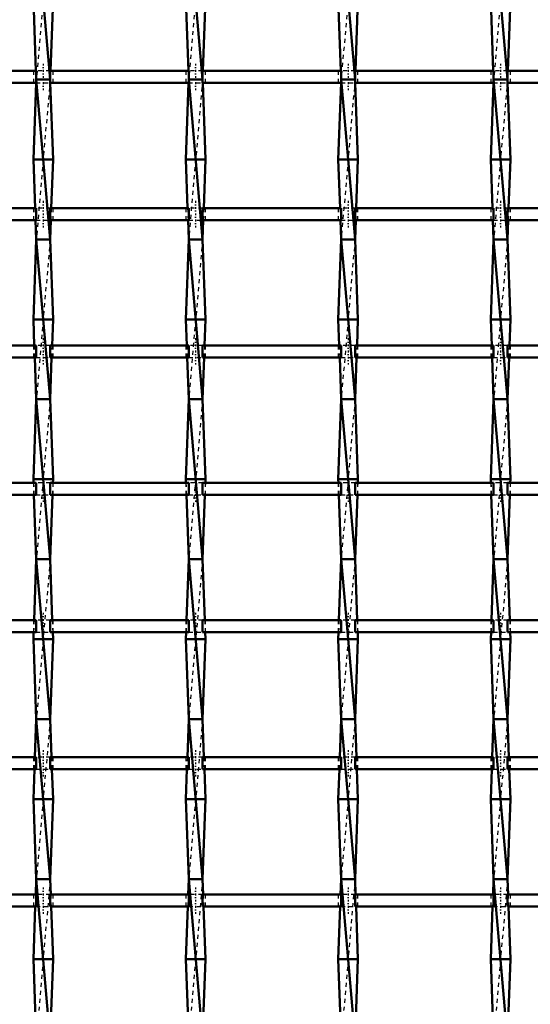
# Model space of a CAD drawing. Header units: millimetres. Extents: x -596 to 532, y -500 to 878.
# Tile 11 of 13: x -120 to 7, y 146 to 392. Entities that reach past the tile are written whole.
import ezdxf

# ---------------------------------------------------------------- set-up
doc = ezdxf.new("R2010")
doc.units = ezdxf.units.MM
doc.linetypes.add('Center', pattern=[1.5, 0.45, -0.5, 0.05, -0.5])
doc.linetypes.add('Dashed', pattern=[2, 1, -1])
for name, color, linetype, lineweight in [('AM_0', 7, 'Continuous', 50), ('AM_7', 7, 'Center', 25), ('AM_9', 6, 'Dashed', 25)]:
    doc.layers.add(name, color=color, linetype=linetype, lineweight=lineweight)

# ---------------------------------------------------------------- blocks, each defined once
blk = doc.blocks.new('6_iyns7gvjw73vxzj1i5nn2jorg________0_in_LSSP3303438311500100035010_4')
at = {"layer": 'AM_0'}
for p, q in [((-116.03, 417), (-112.57, 377)), ((-116.75, 397), (-116.11, 379.13)), ((-111.85, 397), (-112.49, 379.13)), ((-116.03, 377), (-112.57, 337)), ((-112.57, 377), (-116.03, 377)), ((-116.06, 376.13), (-116.75, 357)), ((-112.54, 376.13), (-111.85, 357)), ((-111.85, 357), (-116.75, 357)), ((-116.75, 357), (-116.31, 344.8)), ((-111.85, 357), (-112.29, 344.8)), ((-116.2, 341.8), (-116.03, 337)), ((-112.4, 341.8), (-112.57, 337)), ((-116.03, 337), (-116.75, 317)), ((-112.57, 337), (-116.03, 337)), ((-116.03, 337), (-112.57, 297)), ((-112.57, 337), (-111.85, 317)), ((-116.75, 317), (-116.52, 310.47)), ((-111.85, 317), (-116.75, 317)), ((-111.85, 317), (-112.08, 310.47)), ((-116.41, 307.47), (-116.03, 297)), ((-112.19, 307.47), (-112.57, 297)), ((-116.03, 297), (-116.75, 277)), ((-112.57, 297), (-116.03, 297)), ((-116.03, 297), (-112.57, 257)), ((-112.57, 297), (-111.85, 277)), ((-116.75, 277), (-116.72, 276.14)), ((-111.85, 277), (-116.75, 277)), ((-111.85, 277), (-111.88, 276.14)), ((-116.61, 273.14), (-116.03, 257)), ((-111.99, 273.14), (-112.57, 257)), ((-116.03, 257), (-116.58, 241.81)), ((-116.03, 257), (-112.57, 217)), ((-112.57, 257), (-116.03, 257)), ((-112.57, 257), (-112.02, 241.81)), ((-116.69, 238.81), (-116.75, 237)), ((-111.85, 237), (-116.75, 237)), ((-116.75, 237), (-116.03, 217)), ((-111.85, 237), (-112.57, 217)), ((-111.91, 238.81), (-111.85, 237)), ((-116.03, 217), (-116.37, 207.48)), ((-112.57, 217), (-116.03, 217)), ((-116.03, 217), (-112.57, 177)), ((-112.57, 217), (-112.23, 207.48)), ((-116.48, 204.48), (-116.75, 197)), ((-112.12, 204.48), (-111.85, 197)), ((-111.85, 197), (-116.75, 197)), ((-116.75, 197), (-116.03, 177)), ((-111.85, 197), (-112.57, 177)), ((-116.03, 177), (-116.17, 173.15)), ((-116.03, 177), (-112.57, 137)), ((-112.57, 177), (-116.03, 177)), ((-112.57, 177), (-112.43, 173.15)), ((-116.28, 170.15), (-116.75, 157)), ((-112.32, 170.15), (-111.85, 157)), ((-111.85, 157), (-116.75, 157)), ((-116.75, 157), (-116.1, 138.82)), ((-111.85, 157), (-112.5, 138.82))]:
    blk.add_line(p, q, dxfattribs=at)
at = {"layer": 'AM_9'}
for p, q in [((-112.57, 417), (-116.03, 377)), ((-116.11, 379.13), (-116.03, 377)), ((-116.03, 377), (-116.06, 376.13)), ((-112.57, 377), (-116.03, 337)), ((-112.49, 379.13), (-112.57, 377)), ((-112.57, 377), (-112.54, 376.13)), ((-116.31, 344.8), (-116.2, 341.8)), ((-112.29, 344.8), (-112.4, 341.8)), ((-112.57, 337), (-116.03, 297)), ((-116.52, 310.47), (-116.41, 307.47)), ((-112.08, 310.47), (-112.19, 307.47)), ((-112.57, 297), (-116.03, 257)), ((-116.72, 276.14), (-116.61, 273.14)), ((-111.88, 276.14), (-111.99, 273.14)), ((-112.57, 257), (-116.03, 217)), ((-116.58, 241.81), (-116.69, 238.81)), ((-112.02, 241.81), (-111.91, 238.81)), ((-112.57, 217), (-116.03, 177)), ((-116.37, 207.48), (-116.48, 204.48)), ((-112.23, 207.48), (-112.12, 204.48)), ((-112.57, 177), (-116.03, 137)), ((-116.17, 173.15), (-116.28, 170.15)), ((-112.43, 173.15), (-112.32, 170.15))]:
    blk.add_line(p, q, dxfattribs=at)
blk = doc.blocks.new('7_mzc53219c88w133j5kdzzw0uk________0_in_LSSP3303438311500100035010_4')
at = {"layer": 'AM_0'}
for p, q in [((-77.93, 417), (-74.47, 377)), ((-78.65, 397), (-78.01, 379.13)), ((-73.75, 397), (-74.39, 379.13)), ((-77.93, 377), (-74.47, 337)), ((-74.47, 377), (-77.93, 377)), ((-77.96, 376.13), (-78.65, 357)), ((-74.44, 376.13), (-73.75, 357)), ((-78.65, 357), (-78.21, 344.8)), ((-73.75, 357), (-78.65, 357)), ((-73.75, 357), (-74.19, 344.8)), ((-78.1, 341.8), (-77.93, 337)), ((-74.3, 341.8), (-74.47, 337)), ((-77.93, 337), (-78.65, 317)), ((-77.93, 337), (-74.47, 297)), ((-74.47, 337), (-77.93, 337)), ((-74.47, 337), (-73.75, 317)), ((-73.75, 317), (-78.65, 317)), ((-78.65, 317), (-78.42, 310.47)), ((-73.75, 317), (-73.98, 310.47)), ((-78.31, 307.47), (-77.93, 297)), ((-74.09, 307.47), (-74.47, 297)), ((-77.93, 297), (-78.65, 277)), ((-77.93, 297), (-74.47, 257)), ((-74.47, 297), (-77.93, 297)), ((-74.47, 297), (-73.75, 277)), ((-78.65, 277), (-78.62, 276.14)), ((-73.75, 277), (-78.65, 277)), ((-73.75, 277), (-73.78, 276.14)), ((-78.51, 273.14), (-77.93, 257)), ((-73.89, 273.14), (-74.47, 257)), ((-77.93, 257), (-78.48, 241.81)), ((-74.47, 257), (-77.93, 257)), ((-77.93, 257), (-74.47, 217)), ((-74.47, 257), (-73.92, 241.81)), ((-78.59, 238.81), (-78.65, 237)), ((-73.75, 237), (-78.65, 237)), ((-78.65, 237), (-77.93, 217)), ((-73.75, 237), (-74.47, 217)), ((-73.81, 238.81), (-73.75, 237)), ((-77.93, 217), (-78.27, 207.48)), ((-77.93, 217), (-74.47, 177)), ((-74.47, 217), (-77.93, 217)), ((-74.47, 217), (-74.13, 207.48)), ((-78.38, 204.48), (-78.65, 197)), ((-74.02, 204.48), (-73.75, 197)), ((-73.75, 197), (-78.65, 197)), ((-78.65, 197), (-77.93, 177)), ((-73.75, 197), (-74.47, 177)), ((-77.93, 177), (-78.07, 173.15)), ((-77.93, 177), (-74.47, 137)), ((-74.47, 177), (-77.93, 177)), ((-74.47, 177), (-74.33, 173.15)), ((-78.18, 170.15), (-78.65, 157)), ((-74.22, 170.15), (-73.75, 157)), ((-73.75, 157), (-78.65, 157)), ((-78.65, 157), (-78, 138.82)), ((-73.75, 157), (-74.4, 138.82))]:
    blk.add_line(p, q, dxfattribs=at)
at = {"layer": 'AM_9'}
for p, q in [((-74.47, 417), (-77.93, 377)), ((-78.01, 379.13), (-77.93, 377)), ((-77.93, 377), (-77.96, 376.13)), ((-74.47, 377), (-77.93, 337)), ((-74.39, 379.13), (-74.47, 377)), ((-74.47, 377), (-74.44, 376.13)), ((-78.21, 344.8), (-78.1, 341.8)), ((-74.19, 344.8), (-74.3, 341.8)), ((-74.47, 337), (-77.93, 297)), ((-78.42, 310.47), (-78.31, 307.47)), ((-73.98, 310.47), (-74.09, 307.47)), ((-74.47, 297), (-77.93, 257)), ((-78.62, 276.14), (-78.51, 273.14)), ((-73.78, 276.14), (-73.89, 273.14)), ((-74.47, 257), (-77.93, 217)), ((-78.48, 241.81), (-78.59, 238.81)), ((-73.92, 241.81), (-73.81, 238.81)), ((-74.47, 217), (-77.93, 177)), ((-78.27, 207.48), (-78.38, 204.48)), ((-74.13, 207.48), (-74.02, 204.48)), ((-74.47, 177), (-77.93, 137)), ((-78.07, 173.15), (-78.18, 170.15)), ((-74.33, 173.15), (-74.22, 170.15))]:
    blk.add_line(p, q, dxfattribs=at)
blk = doc.blocks.new('8_vidrcl0ym3gvcqzkxwjl94twf________0_in_LSSP3303438311500100035010_4')
at = {"layer": 'AM_0'}
for p, q in [((-39.83, 417), (-36.37, 377)), ((-40.55, 397), (-39.91, 379.13)), ((-35.65, 397), (-36.29, 379.13)), ((-36.37, 377), (-39.83, 377)), ((-39.83, 377), (-36.37, 337)), ((-39.86, 376.13), (-40.55, 357)), ((-36.34, 376.13), (-35.65, 357)), ((-35.65, 357), (-40.55, 357)), ((-40.55, 357), (-40.11, 344.8)), ((-35.65, 357), (-36.09, 344.8)), ((-40, 341.8), (-39.83, 337)), ((-36.2, 341.8), (-36.37, 337)), ((-39.83, 337), (-40.55, 317)), ((-39.83, 337), (-36.37, 297)), ((-36.37, 337), (-39.83, 337)), ((-36.37, 337), (-35.65, 317)), ((-40.55, 317), (-40.32, 310.47)), ((-35.65, 317), (-40.55, 317)), ((-35.65, 317), (-35.88, 310.47)), ((-40.21, 307.47), (-39.83, 297)), ((-35.99, 307.47), (-36.37, 297)), ((-39.83, 297), (-40.55, 277)), ((-36.37, 297), (-39.83, 297)), ((-39.83, 297), (-36.37, 257)), ((-36.37, 297), (-35.65, 277)), ((-35.65, 277), (-40.55, 277)), ((-40.55, 277), (-40.52, 276.14)), ((-35.65, 277), (-35.68, 276.14)), ((-40.41, 273.14), (-39.83, 257)), ((-35.79, 273.14), (-36.37, 257)), ((-39.83, 257), (-40.38, 241.81)), ((-39.83, 257), (-36.37, 217)), ((-36.37, 257), (-39.83, 257)), ((-36.37, 257), (-35.82, 241.81)), ((-40.49, 238.81), (-40.55, 237)), ((-40.55, 237), (-39.83, 217)), ((-35.65, 237), (-40.55, 237)), ((-35.65, 237), (-36.37, 217)), ((-35.71, 238.81), (-35.65, 237)), ((-39.83, 217), (-40.17, 207.48)), ((-39.83, 217), (-36.37, 177)), ((-36.37, 217), (-39.83, 217)), ((-36.37, 217), (-36.03, 207.48)), ((-40.28, 204.48), (-40.55, 197)), ((-35.92, 204.48), (-35.65, 197)), ((-35.65, 197), (-40.55, 197)), ((-40.55, 197), (-39.83, 177)), ((-35.65, 197), (-36.37, 177)), ((-39.83, 177), (-39.97, 173.15)), ((-39.83, 177), (-36.37, 137)), ((-36.37, 177), (-39.83, 177)), ((-36.37, 177), (-36.23, 173.15)), ((-40.08, 170.15), (-40.55, 157)), ((-36.12, 170.15), (-35.65, 157)), ((-35.65, 157), (-40.55, 157)), ((-40.55, 157), (-39.9, 138.82)), ((-35.65, 157), (-36.3, 138.82))]:
    blk.add_line(p, q, dxfattribs=at)
at = {"layer": 'AM_9'}
for p, q in [((-36.37, 417), (-39.83, 377)), ((-39.91, 379.13), (-39.83, 377)), ((-39.83, 377), (-39.86, 376.13)), ((-36.37, 377), (-39.83, 337)), ((-36.29, 379.13), (-36.37, 377)), ((-36.37, 377), (-36.34, 376.13)), ((-40.11, 344.8), (-40, 341.8)), ((-36.09, 344.8), (-36.2, 341.8)), ((-36.37, 337), (-39.83, 297)), ((-40.32, 310.47), (-40.21, 307.47)), ((-35.88, 310.47), (-35.99, 307.47)), ((-36.37, 297), (-39.83, 257)), ((-40.52, 276.14), (-40.41, 273.14)), ((-35.68, 276.14), (-35.79, 273.14)), ((-36.37, 257), (-39.83, 217)), ((-40.38, 241.81), (-40.49, 238.81)), ((-35.82, 241.81), (-35.71, 238.81)), ((-36.37, 217), (-39.83, 177)), ((-40.17, 207.48), (-40.28, 204.48)), ((-36.03, 207.48), (-35.92, 204.48)), ((-36.37, 177), (-39.83, 137)), ((-39.97, 173.15), (-40.08, 170.15)), ((-36.23, 173.15), (-36.12, 170.15))]:
    blk.add_line(p, q, dxfattribs=at)
blk = doc.blocks.new('9_wff57erckuzy7581xlf9p3rzl________0_in_LSSP3303438311500100035010_4')
at = {"layer": 'AM_0'}
for p, q in [((-1.73, 417), (1.73, 377)), ((-2.45, 397), (-1.81, 379.13)), ((2.45, 397), (1.81, 379.13)), ((1.73, 377), (-1.73, 377)), ((-1.73, 377), (1.73, 337)), ((-1.76, 376.13), (-2.45, 357)), ((1.76, 376.13), (2.45, 357)), ((2.45, 357), (-2.45, 357)), ((-2.45, 357), (-2.01, 344.8)), ((2.45, 357), (2.01, 344.8)), ((-1.9, 341.8), (-1.73, 337)), ((1.9, 341.8), (1.73, 337)), ((-1.73, 337), (-2.45, 317)), ((-1.73, 337), (1.73, 297)), ((1.73, 337), (-1.73, 337)), ((1.73, 337), (2.45, 317)), ((-2.45, 317), (-2.22, 310.47)), ((2.45, 317), (-2.45, 317)), ((2.45, 317), (2.22, 310.47)), ((-2.11, 307.47), (-1.73, 297)), ((2.11, 307.47), (1.73, 297)), ((-1.73, 297), (-2.45, 277)), ((1.73, 297), (-1.73, 297)), ((-1.73, 297), (1.73, 257)), ((1.73, 297), (2.45, 277)), ((-2.45, 277), (-2.42, 276.14)), ((2.45, 277), (-2.45, 277)), ((2.45, 277), (2.42, 276.14)), ((-2.31, 273.14), (-1.73, 257)), ((2.31, 273.14), (1.73, 257)), ((-1.73, 257), (-2.28, 241.81)), ((1.73, 257), (-1.73, 257)), ((-1.73, 257), (1.73, 217)), ((1.73, 257), (2.28, 241.81)), ((-2.39, 238.81), (-2.45, 237)), ((2.45, 237), (-2.45, 237)), ((-2.45, 237), (-1.73, 217)), ((2.45, 237), (1.73, 217)), ((2.39, 238.81), (2.45, 237)), ((-1.73, 217), (-2.07, 207.48)), ((-1.73, 217), (1.73, 177)), ((1.73, 217), (-1.73, 217)), ((1.73, 217), (2.07, 207.48)), ((-2.18, 204.48), (-2.45, 197)), ((2.18, 204.48), (2.45, 197)), ((-2.45, 197), (-1.73, 177)), ((2.45, 197), (-2.45, 197)), ((2.45, 197), (1.73, 177)), ((-1.73, 177), (-1.87, 173.15)), ((1.73, 177), (-1.73, 177)), ((-1.73, 177), (1.73, 137)), ((1.73, 177), (1.87, 173.15)), ((-1.98, 170.15), (-2.45, 157)), ((1.98, 170.15), (2.45, 157)), ((2.45, 157), (-2.45, 157)), ((-2.45, 157), (-1.8, 138.82)), ((2.45, 157), (1.8, 138.82))]:
    blk.add_line(p, q, dxfattribs=at)
at = {"layer": 'AM_9'}
for p, q in [((1.73, 417), (-1.73, 377)), ((-1.81, 379.13), (-1.73, 377)), ((-1.73, 377), (-1.76, 376.13)), ((1.73, 377), (-1.73, 337)), ((1.81, 379.13), (1.73, 377)), ((1.73, 377), (1.76, 376.13)), ((-2.01, 344.8), (-1.9, 341.8)), ((2.01, 344.8), (1.9, 341.8)), ((1.73, 337), (-1.73, 297)), ((-2.22, 310.47), (-2.11, 307.47)), ((2.22, 310.47), (2.11, 307.47)), ((1.73, 297), (-1.73, 257)), ((-2.42, 276.14), (-2.31, 273.14)), ((2.42, 276.14), (2.31, 273.14)), ((1.73, 257), (-1.73, 217)), ((-2.28, 241.81), (-2.39, 238.81)), ((2.28, 241.81), (2.39, 238.81)), ((1.73, 217), (-1.73, 177)), ((-2.07, 207.48), (-2.18, 204.48)), ((2.07, 207.48), (2.18, 204.48)), ((1.73, 177), (-1.73, 137)), ((-1.87, 173.15), (-1.98, 170.15)), ((1.87, 173.15), (1.98, 170.15))]:
    blk.add_line(p, q, dxfattribs=at)
blk = doc.blocks.new('36_9zg58ymz2to7g02es1j7u27to________0_in_LSSP3303438311500100035010_4')
at = {"layer": 'AM_0'}
for p, q in [((-116.03, 173.15), (-150.67, 173.15)), ((-116.03, 173.15), (-116.03, 170.15)), ((-112.57, 170.15), (-112.57, 173.15)), ((-77.93, 173.15), (-112.57, 173.15)), ((-77.93, 173.15), (-77.93, 170.15)), ((-74.47, 170.15), (-74.47, 173.15)), ((-39.83, 173.15), (-74.47, 173.15)), ((-39.83, 173.15), (-39.83, 170.15)), ((-1.73, 173.15), (-36.37, 173.15)), ((-36.37, 170.15), (-36.37, 173.15)), ((-1.73, 173.15), (-1.73, 170.15)), ((36.37, 173.15), (1.73, 173.15)), ((1.73, 170.15), (1.73, 173.15)), ((-116.03, 170.15), (-150.67, 170.15)), ((-77.93, 170.15), (-112.57, 170.15)), ((-39.83, 170.15), (-74.47, 170.15)), ((-1.73, 170.15), (-36.37, 170.15)), ((36.37, 170.15), (1.73, 170.15))]:
    blk.add_line(p, q, dxfattribs=at)
at = {"layer": 'AM_7'}
for p, q in [((-114.3, 174.95), (-114.3, 168.35)), ((-76.2, 174.95), (-76.2, 168.35)), ((-38.1, 174.95), (-38.1, 168.35)), ((0, 174.95), (0, 168.35))]:
    blk.add_line(p, q, dxfattribs=at)
at = {"layer": 'AM_9'}
for p, q in [((-116.75, 173.15), (-116.75, 170.15)), ((-112.57, 173.15), (-116.03, 173.15)), ((-111.85, 170.15), (-111.85, 173.15)), ((-78.65, 173.15), (-78.65, 170.15)), ((-74.47, 173.15), (-77.93, 173.15)), ((-73.75, 170.15), (-73.75, 173.15)), ((-40.55, 173.15), (-40.55, 170.15)), ((-36.37, 173.15), (-39.83, 173.15)), ((-35.65, 170.15), (-35.65, 173.15)), ((-2.45, 173.15), (-2.45, 170.15)), ((1.73, 173.15), (-1.73, 173.15)), ((2.45, 170.15), (2.45, 173.15)), ((-116.03, 170.15), (-112.57, 170.15)), ((-77.93, 170.15), (-74.47, 170.15)), ((-39.83, 170.15), (-36.37, 170.15)), ((-1.73, 170.15), (1.73, 170.15))]:
    blk.add_line(p, q, dxfattribs=at)
blk = doc.blocks.new('37_p4izqk6y545ufd0fjt07ucjcj________0_in_LSSP3303438311500100035010_4')
at = {"layer": 'AM_0'}
for p, q in [((-116.03, 207.48), (-150.67, 207.48)), ((-116.03, 207.48), (-116.03, 204.48)), ((-112.57, 204.48), (-112.57, 207.48)), ((-77.93, 207.48), (-112.57, 207.48)), ((-77.93, 207.48), (-77.93, 204.48)), ((-74.47, 204.48), (-74.47, 207.48)), ((-39.83, 207.48), (-74.47, 207.48)), ((-39.83, 207.48), (-39.83, 204.48)), ((-1.73, 207.48), (-36.37, 207.48)), ((-36.37, 204.48), (-36.37, 207.48)), ((-1.73, 207.48), (-1.73, 204.48)), ((36.37, 207.48), (1.73, 207.48)), ((1.73, 204.48), (1.73, 207.48)), ((-116.03, 204.48), (-150.67, 204.48)), ((-77.93, 204.48), (-112.57, 204.48)), ((-39.83, 204.48), (-74.47, 204.48)), ((-1.73, 204.48), (-36.37, 204.48)), ((36.37, 204.48), (1.73, 204.48))]:
    blk.add_line(p, q, dxfattribs=at)
at = {"layer": 'AM_7'}
for p, q in [((-114.3, 209.28), (-114.3, 202.68)), ((-76.2, 209.28), (-76.2, 202.68)), ((-38.1, 209.28), (-38.1, 202.68)), ((0, 209.28), (0, 202.68))]:
    blk.add_line(p, q, dxfattribs=at)
at = {"layer": 'AM_9'}
for p, q in [((-116.75, 207.48), (-116.75, 204.48)), ((-112.57, 207.48), (-116.03, 207.48)), ((-111.85, 204.48), (-111.85, 207.48)), ((-78.65, 207.48), (-78.65, 204.48)), ((-74.47, 207.48), (-77.93, 207.48)), ((-73.75, 204.48), (-73.75, 207.48)), ((-40.55, 207.48), (-40.55, 204.48)), ((-36.37, 207.48), (-39.83, 207.48)), ((-35.65, 204.48), (-35.65, 207.48)), ((-2.45, 207.48), (-2.45, 204.48)), ((1.73, 207.48), (-1.73, 207.48)), ((2.45, 204.48), (2.45, 207.48)), ((-116.03, 204.48), (-112.57, 204.48)), ((-77.93, 204.48), (-74.47, 204.48)), ((-39.83, 204.48), (-36.37, 204.48)), ((-1.73, 204.48), (1.73, 204.48))]:
    blk.add_line(p, q, dxfattribs=at)
blk = doc.blocks.new('38_9marfcc6e0vih7cseusmx0rs1________0_in_LSSP3303438311500100035010_4')
at = {"layer": 'AM_0'}
for p, q in [((-116.03, 241.81), (-150.67, 241.81)), ((-116.03, 241.81), (-116.03, 238.81)), ((-112.57, 238.81), (-112.57, 241.81)), ((-77.93, 241.81), (-112.57, 241.81)), ((-77.93, 241.81), (-77.93, 238.81)), ((-74.47, 238.81), (-74.47, 241.81)), ((-39.83, 241.81), (-74.47, 241.81)), ((-39.83, 241.81), (-39.83, 238.81)), ((-36.37, 238.81), (-36.37, 241.81)), ((-1.73, 241.81), (-36.37, 241.81)), ((-1.73, 241.81), (-1.73, 238.81)), ((1.73, 238.81), (1.73, 241.81)), ((36.37, 241.81), (1.73, 241.81)), ((-116.03, 238.81), (-150.67, 238.81)), ((-77.93, 238.81), (-112.57, 238.81)), ((-39.83, 238.81), (-74.47, 238.81)), ((-1.73, 238.81), (-36.37, 238.81)), ((36.37, 238.81), (1.73, 238.81))]:
    blk.add_line(p, q, dxfattribs=at)
at = {"layer": 'AM_7'}
for p, q in [((-114.3, 243.61), (-114.3, 237.01)), ((-76.2, 243.61), (-76.2, 237.01)), ((-38.1, 243.61), (-38.1, 237.01)), ((0, 243.61), (0, 237.01))]:
    blk.add_line(p, q, dxfattribs=at)
at = {"layer": 'AM_9'}
for p, q in [((-116.75, 241.81), (-116.75, 238.81)), ((-112.57, 241.81), (-116.03, 241.81)), ((-111.85, 238.81), (-111.85, 241.81)), ((-78.65, 241.81), (-78.65, 238.81)), ((-74.47, 241.81), (-77.93, 241.81)), ((-73.75, 238.81), (-73.75, 241.81)), ((-40.55, 241.81), (-40.55, 238.81)), ((-36.37, 241.81), (-39.83, 241.81)), ((-35.65, 238.81), (-35.65, 241.81)), ((-2.45, 241.81), (-2.45, 238.81)), ((1.73, 241.81), (-1.73, 241.81)), ((2.45, 238.81), (2.45, 241.81)), ((-116.03, 238.81), (-112.57, 238.81)), ((-77.93, 238.81), (-74.47, 238.81)), ((-39.83, 238.81), (-36.37, 238.81)), ((-1.73, 238.81), (1.73, 238.81))]:
    blk.add_line(p, q, dxfattribs=at)
blk = doc.blocks.new('39_jqakrcgw5nda503a46ial2avj________0_in_LSSP3303438311500100035010_4')
at = {"layer": 'AM_0'}
for p, q in [((-116.03, 276.14), (-150.67, 276.14)), ((-116.03, 276.14), (-116.03, 273.14)), ((-112.57, 273.14), (-112.57, 276.14)), ((-77.93, 276.14), (-112.57, 276.14)), ((-77.93, 276.14), (-77.93, 273.14)), ((-74.47, 273.14), (-74.47, 276.14)), ((-39.83, 276.14), (-74.47, 276.14)), ((-39.83, 276.14), (-39.83, 273.14)), ((-1.73, 276.14), (-36.37, 276.14)), ((-36.37, 273.14), (-36.37, 276.14)), ((-1.73, 276.14), (-1.73, 273.14)), ((1.73, 273.14), (1.73, 276.14)), ((36.37, 276.14), (1.73, 276.14)), ((-116.03, 273.14), (-150.67, 273.14)), ((-77.93, 273.14), (-112.57, 273.14)), ((-39.83, 273.14), (-74.47, 273.14)), ((-1.73, 273.14), (-36.37, 273.14)), ((36.37, 273.14), (1.73, 273.14))]:
    blk.add_line(p, q, dxfattribs=at)
at = {"layer": 'AM_7'}
for p, q in [((-114.3, 277.94), (-114.3, 271.34)), ((-76.2, 277.94), (-76.2, 271.34)), ((-38.1, 277.94), (-38.1, 271.34)), ((0, 277.94), (0, 271.34))]:
    blk.add_line(p, q, dxfattribs=at)
at = {"layer": 'AM_9'}
for p, q in [((-116.75, 276.14), (-116.75, 273.14)), ((-112.57, 276.14), (-116.03, 276.14)), ((-111.85, 273.14), (-111.85, 276.14)), ((-78.65, 276.14), (-78.65, 273.14)), ((-74.47, 276.14), (-77.93, 276.14)), ((-73.75, 273.14), (-73.75, 276.14)), ((-40.55, 276.14), (-40.55, 273.14)), ((-36.37, 276.14), (-39.83, 276.14)), ((-35.65, 273.14), (-35.65, 276.14)), ((-2.45, 276.14), (-2.45, 273.14)), ((1.73, 276.14), (-1.73, 276.14)), ((2.45, 273.14), (2.45, 276.14)), ((-116.03, 273.14), (-112.57, 273.14)), ((-77.93, 273.14), (-74.47, 273.14)), ((-39.83, 273.14), (-36.37, 273.14)), ((-1.73, 273.14), (1.73, 273.14))]:
    blk.add_line(p, q, dxfattribs=at)
blk = doc.blocks.new('40_9dhgzeyd1kkk980p3fufgvatt________0_in_LSSP3303438311500100035010_4')
at = {"layer": 'AM_0'}
for p, q in [((-116.03, 310.47), (-150.67, 310.47)), ((-116.03, 310.47), (-116.03, 307.47)), ((-112.57, 307.47), (-112.57, 310.47)), ((-77.93, 310.47), (-112.57, 310.47)), ((-77.93, 310.47), (-77.93, 307.47)), ((-74.47, 307.47), (-74.47, 310.47)), ((-39.83, 310.47), (-74.47, 310.47)), ((-39.83, 310.47), (-39.83, 307.47)), ((-36.37, 307.47), (-36.37, 310.47)), ((-1.73, 310.47), (-36.37, 310.47)), ((-1.73, 310.47), (-1.73, 307.47)), ((1.73, 307.47), (1.73, 310.47)), ((36.37, 310.47), (1.73, 310.47)), ((-116.03, 307.47), (-150.67, 307.47)), ((-77.93, 307.47), (-112.57, 307.47)), ((-39.83, 307.47), (-74.47, 307.47)), ((-1.73, 307.47), (-36.37, 307.47)), ((36.37, 307.47), (1.73, 307.47))]:
    blk.add_line(p, q, dxfattribs=at)
at = {"layer": 'AM_7'}
for p, q in [((-114.3, 312.27), (-114.3, 305.67)), ((-76.2, 312.27), (-76.2, 305.67)), ((-38.1, 312.27), (-38.1, 305.67)), ((0, 312.27), (0, 305.67))]:
    blk.add_line(p, q, dxfattribs=at)
at = {"layer": 'AM_9'}
for p, q in [((-116.75, 310.47), (-116.75, 307.47)), ((-112.57, 310.47), (-116.03, 310.47)), ((-111.85, 307.47), (-111.85, 310.47)), ((-78.65, 310.47), (-78.65, 307.47)), ((-74.47, 310.47), (-77.93, 310.47)), ((-73.75, 307.47), (-73.75, 310.47)), ((-40.55, 310.47), (-40.55, 307.47)), ((-36.37, 310.47), (-39.83, 310.47)), ((-35.65, 307.47), (-35.65, 310.47)), ((-2.45, 310.47), (-2.45, 307.47)), ((1.73, 310.47), (-1.73, 310.47)), ((2.45, 307.47), (2.45, 310.47)), ((-116.03, 307.47), (-112.57, 307.47)), ((-77.93, 307.47), (-74.47, 307.47)), ((-39.83, 307.47), (-36.37, 307.47)), ((-1.73, 307.47), (1.73, 307.47))]:
    blk.add_line(p, q, dxfattribs=at)
blk = doc.blocks.new('41_qs5aporybkgy7ekf4duj0iv6l________0_in_LSSP3303438311500100035010_4')
at = {"layer": 'AM_0'}
for p, q in [((-116.03, 344.8), (-150.67, 344.8)), ((-116.03, 344.8), (-116.03, 341.8)), ((-112.57, 341.8), (-112.57, 344.8)), ((-77.93, 344.8), (-112.57, 344.8)), ((-77.93, 344.8), (-77.93, 341.8)), ((-74.47, 341.8), (-74.47, 344.8)), ((-39.83, 344.8), (-74.47, 344.8)), ((-39.83, 344.8), (-39.83, 341.8)), ((-1.73, 344.8), (-36.37, 344.8)), ((-36.37, 341.8), (-36.37, 344.8)), ((-1.73, 344.8), (-1.73, 341.8)), ((36.37, 344.8), (1.73, 344.8)), ((1.73, 341.8), (1.73, 344.8)), ((-116.03, 341.8), (-150.67, 341.8)), ((-77.93, 341.8), (-112.57, 341.8)), ((-39.83, 341.8), (-74.47, 341.8)), ((-1.73, 341.8), (-36.37, 341.8)), ((36.37, 341.8), (1.73, 341.8))]:
    blk.add_line(p, q, dxfattribs=at)
at = {"layer": 'AM_7'}
for p, q in [((-114.3, 346.6), (-114.3, 340)), ((-76.2, 346.6), (-76.2, 340)), ((-38.1, 346.6), (-38.1, 340)), ((0, 346.6), (0, 340))]:
    blk.add_line(p, q, dxfattribs=at)
at = {"layer": 'AM_9'}
for p, q in [((-116.75, 344.8), (-116.75, 341.8)), ((-112.57, 344.8), (-116.03, 344.8)), ((-111.85, 341.8), (-111.85, 344.8)), ((-78.65, 344.8), (-78.65, 341.8)), ((-74.47, 344.8), (-77.93, 344.8)), ((-73.75, 341.8), (-73.75, 344.8)), ((-40.55, 344.8), (-40.55, 341.8)), ((-36.37, 344.8), (-39.83, 344.8)), ((-35.65, 341.8), (-35.65, 344.8)), ((-2.45, 344.8), (-2.45, 341.8)), ((1.73, 344.8), (-1.73, 344.8)), ((2.45, 341.8), (2.45, 344.8)), ((-116.03, 341.8), (-112.57, 341.8)), ((-77.93, 341.8), (-74.47, 341.8)), ((-39.83, 341.8), (-36.37, 341.8)), ((-1.73, 341.8), (1.73, 341.8))]:
    blk.add_line(p, q, dxfattribs=at)
blk = doc.blocks.new('42_mbjg54qwiqur0j7ddga2jqa5u________0_in_LSSP3303438311500100035010_4')
at = {"layer": 'AM_0'}
for p, q in [((-116.03, 379.13), (-150.67, 379.13)), ((-116.03, 379.13), (-116.03, 376.13)), ((-112.57, 376.13), (-112.57, 379.13)), ((-77.93, 379.13), (-112.57, 379.13)), ((-77.93, 379.13), (-77.93, 376.13)), ((-74.47, 376.13), (-74.47, 379.13)), ((-39.83, 379.13), (-74.47, 379.13)), ((-39.83, 379.13), (-39.83, 376.13)), ((-1.73, 379.13), (-36.37, 379.13)), ((-36.37, 376.13), (-36.37, 379.13)), ((-1.73, 379.13), (-1.73, 376.13)), ((36.37, 379.13), (1.73, 379.13)), ((1.73, 376.13), (1.73, 379.13)), ((-116.03, 376.13), (-150.67, 376.13)), ((-77.93, 376.13), (-112.57, 376.13)), ((-39.83, 376.13), (-74.47, 376.13)), ((-1.73, 376.13), (-36.37, 376.13)), ((36.37, 376.13), (1.73, 376.13))]:
    blk.add_line(p, q, dxfattribs=at)
at = {"layer": 'AM_7'}
for p, q in [((-114.3, 380.93), (-114.3, 374.33)), ((-76.2, 380.93), (-76.2, 374.33)), ((-38.1, 380.93), (-38.1, 374.33)), ((0, 380.93), (0, 374.33))]:
    blk.add_line(p, q, dxfattribs=at)
at = {"layer": 'AM_9'}
for p, q in [((-116.75, 379.13), (-116.75, 376.13)), ((-112.57, 379.13), (-116.03, 379.13)), ((-111.85, 376.13), (-111.85, 379.13)), ((-78.65, 379.13), (-78.65, 376.13)), ((-74.47, 379.13), (-77.93, 379.13)), ((-73.75, 376.13), (-73.75, 379.13)), ((-40.55, 379.13), (-40.55, 376.13)), ((-36.37, 379.13), (-39.83, 379.13)), ((-35.65, 376.13), (-35.65, 379.13)), ((-2.45, 379.13), (-2.45, 376.13)), ((1.73, 379.13), (-1.73, 379.13)), ((2.45, 376.13), (2.45, 379.13)), ((-116.06, 376.13), (-112.54, 376.13)), ((-77.96, 376.13), (-74.44, 376.13)), ((-39.86, 376.13), (-36.34, 376.13)), ((-1.76, 376.13), (1.76, 376.13))]:
    blk.add_line(p, q, dxfattribs=at)

msp = doc.modelspace()

# ---------------------------------------------------------------- block references
for name in ['6_iyns7gvjw73vxzj1i5nn2jorg________0_in_LSSP3303438311500100035010_4', '7_mzc53219c88w133j5kdzzw0uk________0_in_LSSP3303438311500100035010_4', '8_vidrcl0ym3gvcqzkxwjl94twf________0_in_LSSP3303438311500100035010_4', '9_wff57erckuzy7581xlf9p3rzl________0_in_LSSP3303438311500100035010_4', '42_mbjg54qwiqur0j7ddga2jqa5u________0_in_LSSP3303438311500100035010_4', '41_qs5aporybkgy7ekf4duj0iv6l________0_in_LSSP3303438311500100035010_4', '40_9dhgzeyd1kkk980p3fufgvatt________0_in_LSSP3303438311500100035010_4', '39_jqakrcgw5nda503a46ial2avj________0_in_LSSP3303438311500100035010_4', '38_9marfcc6e0vih7cseusmx0rs1________0_in_LSSP3303438311500100035010_4', '37_p4izqk6y545ufd0fjt07ucjcj________0_in_LSSP3303438311500100035010_4', '36_9zg58ymz2to7g02es1j7u27to________0_in_LSSP3303438311500100035010_4']:
    msp.add_blockref(name, (0, 0))

doc.saveas('drawing.dxf')
